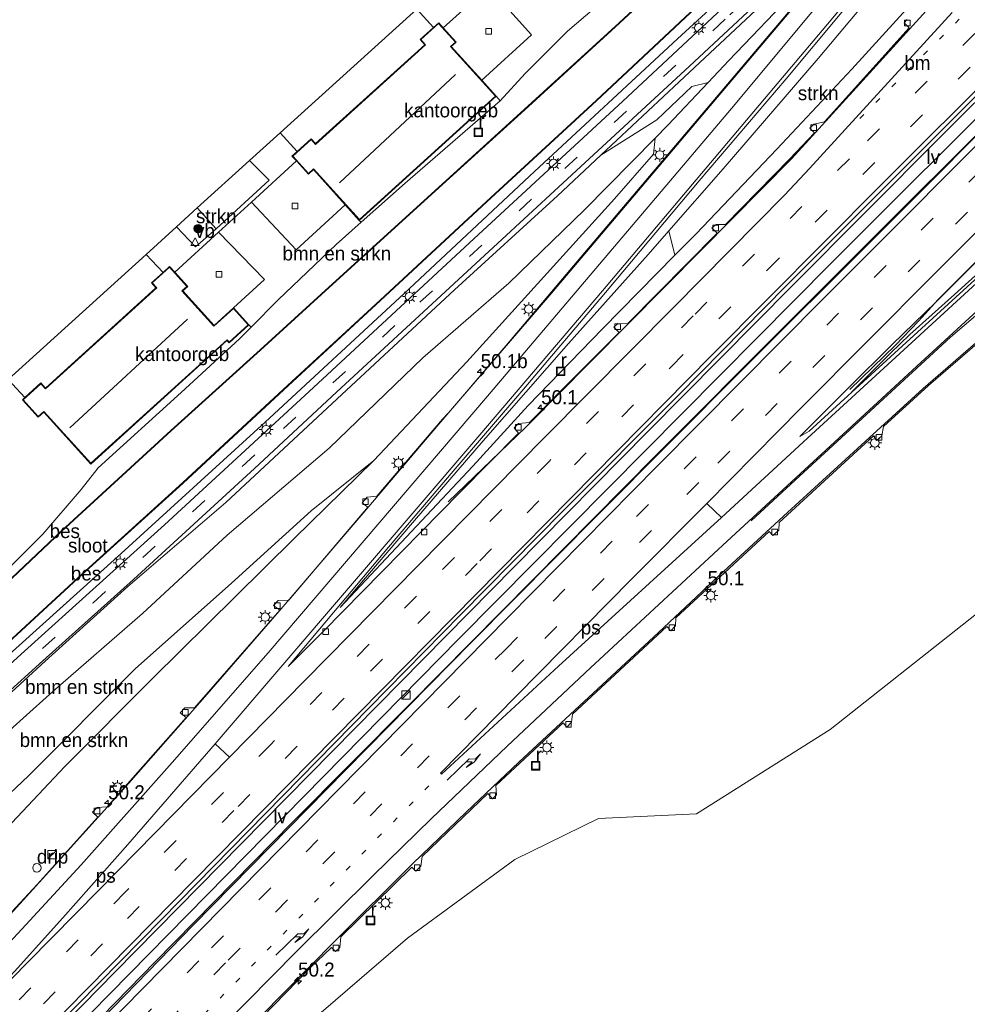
# Model space of a CAD drawing. Header units: millimetres. Extents: x 82463 to 85160, y 450000 to 452470.
# Tile 6 of 98: x 82743 to 82912, y 450161 to 450336. Entities that reach past the tile are written whole.
import ezdxf
from ezdxf.enums import TextEntityAlignment as Align

# ---------------------------------------------------------------- set-up
doc = ezdxf.new("R2010")
doc.units = ezdxf.units.MM
doc.linetypes.add('13strp', pattern=[4, 1, -3])
doc.linetypes.add('39strp', pattern=[12, 3, -9])
for name, color, linetype, lineweight in [('as-bs-kilometr', 13, 'Continuous', 18), ('bp-b5-bomenstruiken', 93, 'Continuous', 18), ('bp-b5-struiken', 93, 'Continuous', 18), ('bp-bs-boom', 93, 'Continuous', 18), ('bw-bs-drip', 8, 'Continuous', 18), ('gr-bs-geleiderail', 213, 'geleiderail', 18), ('gw-bs-insteekwatergang', 93, 'Continuous', 18), ('gw-bs-kruinlijn', 93, 'Continuous', 18), ('gw-bs-teenlijn', 93, 'Continuous', 18), ('kd-bs-dakrand', 13, 'Continuous', 18), ('kd-bs-maaiveldlijn', 8, 'Continuous', 18), ('kd-bs-nok', 13, 'Continuous', 18), ('mk-b5-vlakmark', 8, 'Continuous', 18), ('mk-bs-13streep 0.45', 8, '13strp', 18), ('mk-bs-39streep 0.15', 8, '39strp', 18), ('mk-bs-pijlre750', 8, 'Continuous', 18), ('mk-bs-streep 0.15', 8, 'Continuous', 18), ('og-b5-bebouwing', 173, 'Continuous', 18), ('og-b5-water', 153, 'Continuous', 18), ('og-bs-inrichtingselement', 253, 'Continuous', 18), ('og-bs-maaiveld', 253, 'Continuous', 18), ('og-bs-terreinafscheiding', 253, 'Continuous', 18), ('wb-b5-beschoeiing', 43, 'beschoeiing', 18), ('wh-bs-kolk', 8, 'Continuous', 18), ('wh-bs-put', 8, 'Continuous', 18), ('wh-bs-waterlijn', 133, 'Continuous', 18), ('wm-bs-lichtmast', 8, 'Continuous', 18), ('wm-bs-lijnverlich', 8, 'lijnverlich', 18), ('wm-bs-verkeersbord', 8, 'Continuous', 18)]:
    doc.layers.add(name, color=color, linetype=linetype, lineweight=lineweight)
doc.styles.add('rtw_iso', font='iso-rtw.shx')
doc.linetypes.add('beschoeiing', pattern='A,20,-0.01,[6,RTW.shx,S=1,R=0,X=0,Y=0],-0.01', length=20.02)
doc.linetypes.add('geleiderail', pattern='A,2,-1,[175,RTW.shx,S=0.5,R=0,X=0,Y=0],-1', length=4)
doc.linetypes.add('lijnverlich', pattern='A,0,-5,[22,RTW.shx,S=1,R=0,X=-0.625,Y=0],2.5,-0.5,[3,RTW.shx,S=0.5,R=0,X=0,Y=0],-0.5,2.5,[22,RTW.shx,S=1,R=180,X=0.625,Y=0],-5', length=16)

# ---------------------------------------------------------------- blocks, each defined once
blk = doc.blocks.new('dtbattr-r')
at = {"style": 'rtw_iso'}
blk.add_attdef('TAG', text='', height=2.5, dxfattribs=at).set_placement((0, 0), align=Align.MIDDLE_CENTER)
blk = doc.blocks.new('kolk')
blk.add_lwpolyline([(-0.5, -0.5), (0.5, -0.5), (0.5, 0.5), (-0.5, 0.5)], close=True)
blk = doc.blocks.new('put')
for p, q in [((0.75, 0.75), (-0.75, 0.75)), ((-0.75, 0.75), (-0.75, -0.75)), ((0.75, -0.75), (0.75, 0.75)), ((-0.75, -0.75), (0.75, -0.75))]:
    blk.add_line(p, q)
blk.add_lwpolyline([(-0.625, 0.625), (0.625, 0.625), (0.625, -0.625), (-0.625, -0.625)], close=True)
blk = doc.blocks.new('dtbattr')
at = {"style": 'rtw_iso'}
blk.add_attdef('TAG', (0.59, 0.87), '', height=2.5, dxfattribs=at)
blk = doc.blocks.new('verkeersbord')
for p, q in [((0, 0.75), (-0.75, -0.625)), ((0.75, -0.625), (0, 0.75)), ((-0.75, -0.625), (0.75, -0.625))]:
    blk.add_line(p, q)
blk = doc.blocks.new('dtb')
blk.add_circle((0, 0), 0.75)
blk = doc.blocks.new('pijlr')
for p, q in [((0, 0, 0.1), (5.45, 0, 0.1)), ((5.45, -0.75, 0.1), (4.7, 0, 0.1)), ((6.2, -0.75, 0.1), (5.45, 0, 0.1)), ((4, -0.75, 0.1), (5.45, -0.75, 0.1)), ((5.7, -1.05, 0.1), (4, -0.75, 0.1)), ((7.5, -0.75, 0.1), (5.7, -1.05, 0.1)), ((7.5, -0.75, 0.1), (6.2, -0.75, 0.1))]:
    blk.add_line(p, q)
blk = doc.blocks.new('dtbattr-l')
at = {"style": 'rtw_iso'}
blk.add_attdef('TAG', (0, 0), '', height=2.5, dxfattribs=at)
blk = doc.blocks.new('boom')
blk.add_hatch(color=256).paths.add_polyline_path([(-0.75, 0, 1), (0.75, 0, 1)])
blk.add_circle((0, 0), 0.75)
blk = doc.blocks.new('kast')
blk.add_line((-0.75, -0.75), (0.75, 0.75))
blk.add_lwpolyline([(-0.75, 0.75), (0.75, 0.75), (0.75, -0.75), (-0.75, -0.75)], close=True)
blk = doc.blocks.new('lantaarnpaal')
for p, q in [((-0.75, 0), (-1.25, 0)), ((-0.88, 0.88), (-0.53, 0.53)), ((0, 0.75), (0, 1.25)), ((0.53, 0.53), (0.88, 0.88)), ((0.75, 0), (1.25, 0)), ((-0.53, -0.53), (-0.88, -0.88)), ((0, -0.75), (0, -1.25)), ((0.53, -0.53), (0.88, -0.88))]:
    blk.add_line(p, q)
blk.add_circle((0, 0), 0.75)
blk = doc.blocks.new('hecto')
for p, q in [((0, 0.625), (-0.625, 0)), ((0, -0.625), (0, 0.625)), ((-0.625, 0), (0.625, 0)), ((0.625, 0), (0, -0.625))]:
    blk.add_line(p, q)

msp = doc.modelspace()

# ---------------------------------------------------------------- linework, layer by layer
at = {"layer": 'bp-b5-bomenstruiken'}
for points in [[(82832.382, 450346.972, 0.216), (82839.921, 450338.455, 0.225), (82848.806, 450346.416, 0.193), (82851.467, 450343.491, 0.193), (82851.686, 450343.258, 0.28), (82848.583, 450340.669, 0.294), (82840.579, 450333.828, 0.367), (82833.048, 450326.26, 0.271), (82828.601, 450321.433, 0.234), (82827.9, 450322.214, 0.212), (82825.318, 450325.064, 0.212), (82834.15, 450333.16, 0.271), (82826.501, 450341.7, 0.23)], [(82784.329, 450303.352, 0.066), (82792.306, 450294.87, 0.066), (82801.02, 450302.897, 0.212), (82803.521, 450300.135, 0.212), (82803.856, 450299.813, 0.254), (82799.388, 450295.848, 0.28), (82789.055, 450285.983, 0.107), (82784.27, 450281.146, 0.139), (82783.866, 450281.533, -0.03), (82781.105, 450284.576, -0.03), (82786.641, 450289.626, 0.235), (82778.478, 450298.02, 0.157)]]:
    msp.add_polyline3d(points, close=True, dxfattribs=at)
for points in [[(82731.093, 450206.548, 0.047), (82747.585, 450221.696, 0.075), (82762.342, 450234.965, 0.13), (82779.761, 450249.945, 0.084), (82800.399, 450269.144, 0.025), (82820.49, 450287.793, -0.017), (82838.82, 450304.492, 0.02), (82846.508, 450311.711, 0.004), (82856.462, 450318.035, 0.659), (82862.728, 450323.95, 0.778), (82865.591, 450324.681, 1.365), (82858.424, 450317.099, 1.449), (82856.157, 450314.79, 1.477), (82843.61, 450302.011, 1.632), (82830.128, 450288.961, 1.787), (82814.835, 450275.661, 1.97), (82798.148, 450259.625, 2.17), (82779.977, 450244.133, 2.052), (82764.918, 450230.173, 1.992), (82748.943, 450216.289, 1.796), (82727.77, 450197.337, 1.572)], [(82671.723, 450148.969, 1.239), (82687.005, 450163.101, 0.846), (82707.818, 450181.329, 1.143), (82727.77, 450197.337, 1.572), (82748.943, 450216.289, 1.796), (82764.918, 450230.173, 1.992), (82779.977, 450244.133, 2.052), (82798.148, 450259.625, 2.17), (82814.835, 450275.661, 1.97), (82830.128, 450288.961, 1.787), (82843.61, 450302.011, 1.632), (82856.157, 450314.79, 1.477), (82855.858, 450311.898, 1.659), (82848.967, 450303.981, 1.659), (82822.683, 450274.978, 2.107), (82806.078, 450257.393, 2.148), (82794.955, 450248.427, 2.294), (82780.762, 450235.566, 2.157), (82763.626, 450220.302, 2.18), (82744.654, 450201.262, 2.248), (82728.027, 450185.611, 2.23), (82711.807, 450170.126, 2.015), (82695.194, 450153.891, 2.02)]]:
    msp.add_polyline3d(points, dxfattribs=at)
at = {"layer": 'bp-b5-struiken'}
for points in [[(82863.483, 450297.764, 3.641), (82859.706, 450293.935, 3.582), (82858.602, 450298.255, 1.939), (82868.31, 450309.298, 1.81), (82885.186, 450328.945, 1.486), (82900.833, 450347.641, 1.116), (82904.557, 450341.765, 4.549), (82891.211, 450327.064, 4.435), (82877.846, 450312.824, 4.102)], [(82778.049, 450298.622, 0.143), (82774.383, 450295.426, 0.198), (82770.964, 450298.985, 0.049), (82774.661, 450302.339, 0.047)]]:
    msp.add_polyline3d(points, close=True, dxfattribs=at)
at = {"layer": 'gr-bs-geleiderail'}
for points in [[(82649.393, 450082.3, -2.089), (82676.628, 450110.014, -0.638), (82693.538, 450127.172, -0.231), (82708.239, 450142.129, 0.093), (82719.515, 450153.627, 0.353), (82728.018, 450162.325, 0.591), (82736.764, 450171.587, 0.801), (82748.822, 450184.847, 1.161), (82762.514, 450200.007, 1.595), (82776.448, 450215.821, 2.065), (82789.28, 450230.592, 2.403), (82803.832, 450247.603, 2.664), (82817.668, 450263.854, 2.814), (82829.612, 450277.781, 2.828), (82842.961, 450293.592, 2.727), (82866.742, 450321.638, 2.326), (82894.043, 450353.906, 1.741)], [(82906.225, 450339.434, 5.325), (82892.54, 450324.368, 5.029), (82880.492, 450311.15, 4.851), (82864.444, 450294.903, 4.485), (82844.74, 450275.041, 4.015), (82833.152, 450263.317, 3.718), (82819.345, 450250.041, 2.732)], [(82919.079, 450327.046, 5.732), (82906.994, 450314.976, 5.503), (82880.519, 450288.443, 4.928), (82854.85, 450262.585, 4.325), (82831.074, 450238.505, 3.645), (82782.47, 450189.159, 2.166), (82760, 450166.319, 1.499), (82691.506, 450096.497, -0.208), (82663.769, 450068.328, -1.558)], [(82922.137, 450324.107, 5.759), (82899.737, 450301.802, 5.412), (82879.611, 450281.686, 4.937), (82856.229, 450258.214, 4.335), (82812.385, 450213.894, 2.969), (82791.648, 450193.023, 2.394), (82767.205, 450168.204, 1.655), (82745.744, 450146.23, 1.066), (82723.296, 450123.414, 0.499), (82694.035, 450093.738, -0.195), (82666.566, 450065.735, -0.82)], [(82890.81, 450270.013, 3.878), (82898.947, 450277.942, 4.49), (82903.073, 450282.196, 4.841), (82906.564, 450286.08, 4.837), (82913.807, 450293.315, 4.974), (82921.866, 450301.288, 5.152), (82934.213, 450313.637, 5.321)], [(82935.957, 450311.221, 5.727), (82920.621, 450297.026, 5.339), (82909.476, 450286.929, 5.006), (82901.519, 450279.821, 4.723), (82898.085, 450276.51, 4.435), (82891.183, 450269.63, 3.878)], [(82681.287, 450051.844, -1.332), (82708.412, 450079.627, -0.715), (82735.027, 450106.747, -0.039), (82781.428, 450153.899, 1.134), (82799.155, 450171.848, 1.623), (82813.074, 450185.682, 1.97), (82822.543, 450194.845, 2.266), (82831.908, 450203.722, 2.572), (82856.756, 450226.815, 3.358), (82868.372, 450237.632, 3.604), (82879.754, 450248.167, 3.928), (82892.181, 450259.559, 4.252), (82903.867, 450270.239, 4.595), (82914.159, 450279.124, 4.8), (82934.971, 450296.738, 5.335), (82943.687, 450304.136, 5.462)]]:
    msp.add_polyline3d(points, dxfattribs=at)
at = {"layer": 'gw-bs-insteekwatergang'}
for points in [[(82727.488, 450226.506, -0.09), (82730.567, 450228.373, -0.195), (82739.43, 450236.579, -0.195), (82747.175, 450244.321, -0.103), (82754.024, 450252.24, -0.039), (82757.031, 450256.075, 0.203), (82771.805, 450269.493, 0.079), (82782.199, 450279.052, 0.152), (82784.27, 450281.146, 0.139), (82789.055, 450285.983, 0.107), (82799.388, 450295.848, 0.28), (82803.856, 450299.813, 0.254), (82811.683, 450306.759, 0.207), (82828.601, 450321.433, 0.234), (82833.048, 450326.26, 0.271), (82840.579, 450333.828, 0.367), (82848.583, 450340.669, 0.294), (82851.686, 450343.258, 0.28), (82856.847, 450347.564, 0.257), (82865.175, 450354.682, 0.011), (82874.113, 450362.601, -0.017), (82876.833, 450365.452, 0.006), (82879.223, 450368.658, -0.007)], [(82618.501, 450111.95, -0.003), (82648.235, 450138.732, -0.021), (82672.627, 450160.757, -0.067), (82689.083, 450175.465, -0.071), (82710.49, 450194.957, -0.076), (82736.273, 450218.503, -0.067), (82760.451, 450240.259, -0.076), (82786.76, 450264.234, -0.103), (82811.49, 450287.145, -0.099), (82834.71, 450308.84, -0.076), (82860.129, 450332.462, -0.085), (82880.77, 450351.361, -0.167), (82884.976, 450355.811, -0.126), (82888.417, 450360.223, -0.09)]]:
    msp.add_polyline3d(points, dxfattribs=at)
at = {"layer": 'gw-bs-kruinlijn'}
for points in [[(82893.352, 450354.835, 0.851), (82889.392, 450350.206, 1.038), (82881.461, 450341.365, 1.107), (82869.268, 450328.569, 1.321), (82865.591, 450324.681, 1.365), (82858.424, 450317.099, 1.449), (82856.157, 450314.79, 1.477), (82843.61, 450302.011, 1.632), (82830.128, 450288.961, 1.787), (82814.835, 450275.661, 1.97), (82798.148, 450259.625, 2.17), (82779.977, 450244.133, 2.052), (82764.918, 450230.173, 1.992), (82748.943, 450216.289, 1.796), (82727.77, 450197.337, 1.572), (82707.818, 450181.329, 1.143), (82687.005, 450163.101, 0.846), (82671.723, 450148.969, 1.239), (82655.381, 450133.898, 1.344), (82638.809, 450118.733, 1.39), (82625.022, 450105.57, 1.618)], [(82904.557, 450341.765, 4.549), (82891.211, 450327.064, 4.435), (82877.846, 450312.824, 4.102), (82863.483, 450297.764, 3.641), (82859.706, 450293.935, 3.582), (82846.813, 450280.863, 3.38), (82833.585, 450267.175, 3.024), (82823.7, 450256.386, 2.855), (82813.713, 450245.695, 2.431), (82800.123, 450231.254, 1.924)], [(82634.447, 450096.539, 2.216), (82661.411, 450121.07, 2.289), (82677.082, 450136.411, 2.266), (82695.194, 450153.891, 2.02), (82711.807, 450170.126, 2.015), (82728.027, 450185.611, 2.23), (82744.654, 450201.262, 2.248), (82763.626, 450220.302, 2.18), (82780.762, 450235.566, 2.157), (82794.955, 450248.427, 2.294), (82806.078, 450257.393, 2.148)]]:
    msp.add_polyline3d(points, dxfattribs=at)
at = {"layer": 'gw-bs-teenlijn'}
for points in [[(82622.318, 450107.896, 0.13), (82649.714, 450132.448, 0.111), (82669.643, 450150.455, 0.139), (82692.318, 450171.109, 0.088), (82711.169, 450188.632, 0.098), (82731.093, 450206.548, 0.047), (82747.585, 450221.696, 0.075), (82762.342, 450234.965, 0.13), (82779.761, 450249.945, 0.084), (82800.399, 450269.144, 0.025), (82820.49, 450287.793, -0.017), (82838.82, 450304.492, 0.02), (82846.508, 450311.711, 0.004), (82860.46, 450324.812, -0.026), (82876.829, 450340.129, 0.029), (82886.227, 450349.271, 0.093), (82892.069, 450356.511, 0.015)], [(82900.833, 450347.641, 1.116), (82885.186, 450328.945, 1.486), (82868.31, 450309.298, 1.81), (82858.602, 450298.255, 1.939), (82854.906, 450294.051, 1.988), (82840.762, 450278.236, 2.129), (82825.561, 450260.873, 1.979), (82813.357, 450246.715, 1.997), (82800.123, 450231.254, 1.924)], [(82642.244, 450089.181, -2.213), (82661.692, 450109.112, -1.884), (82683.015, 450131.027, -1.3), (82696.474, 450145.766, -0.998), (82705.564, 450157.065, -0.679), (82721.976, 450173.164, -0.217), (82736.919, 450187.913, 0.193), (82751.105, 450202.921, 0.705), (82766.762, 450218.663, 1.157), (82781.424, 450233.119, 1.659), (82791.924, 450243.513, 1.915), (82806.078, 450257.393, 2.148)]]:
    msp.add_polyline3d(points, dxfattribs=at)
at = {"layer": 'kd-bs-dakrand'}
for points in [[(82803.528, 450300.276, 7.595), (82795.344, 450309.313, 7.595), (82794.451, 450308.504, 2.595), (82791.674, 450311.572, 2.595), (82794.938, 450314.529, 2.595), (82795.721, 450313.664, 7.663), (82815.298, 450331.395, 7.544), (82814.48, 450332.298, 2.563), (82817.64, 450335.16, 2.563), (82820.634, 450331.853, 2.563), (82819.755, 450331.057, 7.576), (82827.758, 450322.22, 7.572), (82803.528, 450300.276, 7.595)], [(82777.648, 450281.303, 7.645), (82781.099, 450284.434, 4.645), (82783.724, 450281.539, 4.645), (82780.351, 450278.481, 4.645), (82779.971, 450278.9, 7.622), (82755.723, 450256.903, 7.713), (82747.352, 450266.131, 7.595), (82746.37, 450265.241, 2.737), (82743.689, 450268.197, 2.627), (82746.849, 450271.062, 2.627), (82747.67, 450270.157, 7.531), (82767.451, 450288.102, 7.576), (82766.641, 450288.995, 2.618), (82769.735, 450291.801, 2.609), (82772.828, 450288.39, 2.609), (82771.945, 450287.589, 7.549), (82777.648, 450281.303, 7.645)]]:
    msp.add_polyline3d(points, dxfattribs=at)
at = {"layer": 'kd-bs-maaiveldlijn'}
for points in [[(82803.521, 450300.135, 0.212), (82801.02, 450302.897, 0.212), (82795.338, 450309.171, 0.212), (82794.445, 450308.363, 0.212), (82792.311, 450310.719, 0.271), (82791.532, 450311.579, 0.212), (82792.453, 450312.413, 0.271), (82794.946, 450314.671, 0.212), (82795.729, 450313.806, 0.212), (82815.157, 450331.401, 0.212), (82814.338, 450332.305, 0.212), (82816.735, 450334.476, 0.212), (82817.647, 450335.301, 0.212), (82818.451, 450334.413, 0.212), (82820.776, 450331.846, 0.212), (82819.897, 450331.05, 0.212), (82825.318, 450325.064, 0.212), (82827.9, 450322.214, 0.212), (82803.521, 450300.135, 0.212)], [(82777.654, 450281.445, -0.03), (82781.105, 450284.576, -0.03), (82783.866, 450281.533, -0.03), (82780.345, 450278.339, -0.03), (82779.965, 450278.758, -0.03), (82755.716, 450256.761, -0.03), (82747.345, 450265.989, -0.03), (82746.364, 450265.099, -0.03), (82743.548, 450268.203, -0.03), (82743.991, 450268.605, -0.03), (82746.856, 450271.204, -0.03), (82747.677, 450270.299, -0.03), (82767.309, 450288.108, -0.03), (82766.499, 450289.001, -0.03), (82768.579, 450290.888, -0.03), (82769.741, 450291.942, -0.03), (82770.666, 450290.923, -0.03), (82772.969, 450288.383, -0.03), (82772.087, 450287.583, -0.03), (82777.654, 450281.445, -0.03)]]:
    msp.add_polyline3d(points, dxfattribs=at)
at = {"layer": 'kd-bs-nok'}
for points in [[(82799.979, 450306.816, 7.617), (82820.668, 450326.087, 7.54)], [(82772.945, 450282.548, 7.617), (82751.968, 450263.187, 7.654)]]:
    msp.add_polyline3d(points, dxfattribs=at)
at = {"layer": 'mk-b5-vlakmark'}
for points in [[(82838.985, 450220.774, 2.458), (82818.133, 450201.59, 1.855), (82817.978, 450201.738, 1.855), (82831.46, 450215.467, 2.303), (82852.026, 450236.318, 2.933), (82865.372, 450249.759, 3.335), (82867.96, 450247.24, 3.253)], [(82744.578, 450168.207, 0.303), (82733.059, 450156.468, -0.021), (82732.79, 450156.676, -0.021), (82737.365, 450161.417, 0.098), (82742.117, 450166.488, 0.207), (82750.749, 450175.993, 0.495), (82762.31, 450189.06, 0.837), (82777.881, 450206.973, 1.33), (82780.438, 450204.599, 1.435), (82757.134, 450180.932, 0.655)]]:
    msp.add_polyline3d(points, close=True, dxfattribs=at)
at = {"layer": 'mk-bs-13streep 0.45'}
for points in [[(82910.321, 450335.935, 4.723), (82890.86, 450316.485, 4.335)], [(82815.892, 450199.488, 1.778), (82776.157, 450159.102, 0.627), (82756.156, 450138.734, 0.02), (82735.015, 450117.39, -0.45), (82696.798, 450078.432, -1.423), (82675.698, 450056.999, -1.825)]]:
    msp.add_polyline3d(points, dxfattribs=at)
at = {"layer": 'mk-bs-39streep 0.15'}
for points in [[(82620.721, 450109.759, 0.139), (82644.92, 450131.729, 0.13), (82703.662, 450184.707, 0.107), (82729.34, 450207.834, 0.043), (82756.119, 450232.061, 0.029), (82790.026, 450263.073, 0.029), (82814.315, 450285.564, -0.021), (82840.086, 450309.367, -0.012), (82869.467, 450336.691, 0.011), (82881.097, 450347.444, 0.006), (82884.623, 450351.009, 0.006), (82890.544, 450358.16, 0.011)], [(82913.078, 450333.4, 4.837), (82890.777, 450311.113, 4.435), (82862.971, 450283.149, 3.855), (82837.297, 450257.239, 3.134), (82813.668, 450233.246, 2.49), (82787.748, 450206.876, 1.659), (82761.906, 450180.666, 0.824), (82710.612, 450128.547, -0.542), (82657.465, 450074.446, -1.785)], [(82660.038, 450071.944, -1.683), (82687.678, 450100.131, -1.08), (82710.535, 450123.378, -0.464), (82738.874, 450152.135, 0.12), (82762.23, 450175.89, 0.855), (82781.937, 450195.826, 1.449), (82805.526, 450219.883, 2.212), (82824.947, 450239.542, 2.805), (82859.063, 450274.12, 3.796), (82876.167, 450291.32, 4.129), (82915.671, 450330.814, 4.96)], [(82670.383, 450061.972, -1.679), (82695.122, 450087.192, -1.163), (82747.634, 450140.527, 0.107), (82777.218, 450170.645, 1.002), (82829.578, 450223.854, 2.563), (82852.88, 450247.433, 3.28), (82903.521, 450298.406, 4.554), (82925.985, 450320.948, 4.983)], [(82928.699, 450318.6, 4.882), (82863.947, 450253.509, 3.421), (82832.8, 450221.955, 2.549), (82779.709, 450167.998, 0.919), (82725.089, 450112.529, -0.532), (82672.955, 450059.508, -1.747)]]:
    msp.add_polyline3d(points, dxfattribs=at)
at = {"layer": 'mk-bs-streep 0.15'}
for points in [[(82652.05, 450079.713, -2), (82685.732, 450114.013, -1.172), (82713.444, 450142.295, -0.532), (82730.356, 450160.021, -0.108), (82742.754, 450173.208, 0.221), (82753.987, 450185.419, 0.609), (82770.198, 450203.635, 1.102), (82787.284, 450223.157, 1.632), (82826.341, 450268.861, 2.134), (82844.592, 450290.367, 2.038), (82858.938, 450307.228, 1.846), (82870.427, 450320.833, 1.659), (82880.465, 450332.862, 1.39), (82896.32, 450351.914, 1.02)], [(82777.881, 450206.973, 1.33), (82824.958, 450261.965, 2.088), (82846.807, 450287.611, 2.056), (82887.481, 450335.808, 1.285), (82898.844, 450349.533, 0.988)], [(82909.07, 450337.15, 4.695), (82883.647, 450309.346, 4.243), (82879.239, 450304.66, 4.161), (82859.425, 450284.644, 3.732), (82836.539, 450261.577, 3.129), (82813.868, 450238.594, 2.463), (82793.837, 450218.254, 1.86), (82780.438, 450204.599, 1.435)], [(82918.374, 450328.375, 4.946), (82896.291, 450306.315, 4.618), (82866.219, 450276.077, 3.905), (82803.344, 450212.406, 2.129), (82773.976, 450182.592, 1.202), (82751.379, 450159.614, 0.49), (82725.87, 450133.711, -0.14), (82676.581, 450083.579, -1.322), (82662.668, 450069.386, -1.578)], [(82923.358, 450323.46, 5.056), (82885.979, 450286.027, 4.289), (82856.657, 450256.512, 3.526), (82829.944, 450229.441, 2.723), (82799.798, 450198.85, 1.823), (82747.575, 450145.737, 0.262), (82696.16, 450093.558, -1.003), (82667.807, 450064.675, -1.61)], [(82865.372, 450249.759, 3.335), (82882.246, 450266.82, 3.778), (82905.838, 450290.57, 4.344), (82931.469, 450316.172, 4.805)], [(82937.106, 450310.921, 5.001), (82917.015, 450292.291, 4.558), (82900.457, 450277.074, 4.157), (82883.282, 450261.348, 3.668), (82867.96, 450247.24, 3.253)], [(82873.284, 450246.665, 3.234), (82881.118, 450253.903, 3.421), (82908.781, 450279.372, 4.211), (82920.935, 450289.715, 4.504), (82933.114, 450300.13, 4.764), (82941.11, 450306.89, 4.896)], [(82678.612, 450054.509, -1.934), (82726.891, 450103.623, -0.884), (82770.267, 450147.647, 0.321), (82792.363, 450169.998, 0.91), (82805.93, 450183.492, 1.312), (82816.359, 450193.714, 1.572), (82829.824, 450206.541, 1.974), (82844.683, 450220.497, 2.458), (82868.978, 450243.04, 3.157), (82903.469, 450274.839, 4.079), (82914.222, 450284.692, 4.339)]]:
    msp.add_polyline3d(points, dxfattribs=at)
at = {"layer": 'og-b5-bebouwing'}
for points in [[(82827.9, 450322.214, 0.212), (82803.521, 450300.135, 0.212), (82801.02, 450302.897, 0.212), (82795.338, 450309.171, 0.212), (82794.445, 450308.363, 0.212), (82792.311, 450310.719, 0.271), (82791.532, 450311.579, 0.212), (82792.453, 450312.413, 0.271), (82794.946, 450314.671, 0.212), (82795.729, 450313.806, 0.212), (82815.157, 450331.401, 0.212), (82814.338, 450332.305, 0.212), (82816.735, 450334.476, 0.212), (82817.647, 450335.301, 0.212), (82818.451, 450334.413, 0.212), (82820.776, 450331.846, 0.212), (82819.897, 450331.05, 0.212), (82825.318, 450325.064, 0.212)], [(82772.087, 450287.583, -0.03), (82777.654, 450281.445, -0.03), (82781.105, 450284.576, -0.03), (82783.866, 450281.533, -0.03), (82780.345, 450278.339, -0.03), (82779.965, 450278.758, -0.03), (82755.716, 450256.761, -0.03), (82747.345, 450265.989, -0.03), (82746.364, 450265.099, -0.03), (82743.548, 450268.203, -0.03), (82743.991, 450268.605, -0.03), (82746.856, 450271.204, -0.03), (82747.677, 450270.299, -0.03), (82767.309, 450288.108, -0.03), (82766.499, 450289.001, -0.03), (82768.579, 450290.888, -0.03), (82769.741, 450291.942, -0.03), (82770.666, 450290.923, -0.03), (82772.969, 450288.383, -0.03)]]:
    msp.add_polyline3d(points, close=True, dxfattribs=at)
at = {"layer": 'og-b5-water'}
for points in [[(82650.876, 450153.995, -1.368), (82667.055, 450168.671, -1.368), (82705.661, 450203.784, -1.368), (82736.111, 450231.185, -1.368), (82750.57, 450244.816, -1.368), (82770.02, 450262.661, -1.368), (82785.957, 450277.013, -1.368), (82798.159, 450288.191, -1.368), (82816.373, 450304.755, -1.368), (82834.287, 450321.013, -1.368), (82849.854, 450335.245, -1.368), (82863.804, 450348.182, -1.368)], [(82863.359, 450338.031, -1.368), (82845.671, 450321.493, -1.368), (82826.165, 450303.511, -1.368), (82807.221, 450285.951, -1.368), (82789.989, 450270.026, -1.368), (82772.105, 450253.462, -1.368), (82754.144, 450237.18, -1.368), (82736.319, 450220.824, -1.368), (82720.2, 450206.262, -1.368), (82699.305, 450187.138, -1.368), (82678.768, 450168.735, -1.368), (82654.91, 450147.457, -1.368)]]:
    msp.add_polyline3d(points, dxfattribs=at)
at = {"layer": 'og-bs-maaiveld'}
for points in [[(82611.649, 450118.683, -1.176), (82633.503, 450138.236, -0.928), (82635.791, 450140.284, -1.176), (82650.809, 450154.069, -1.158), (82666.987, 450168.745, -1.08), (82684.168, 450184.359, -1.062), (82692.145, 450191.618, -1.062), (82705.594, 450203.858, -1.062), (82723.347, 450219.838, -1.095), (82728.784, 450224.728, -1.13), (82736.043, 450231.258, -1.176), (82750.502, 450244.89, -1.176), (82769.953, 450262.735, -1.176), (82785.89, 450277.087, -1.176), (82798.092, 450288.265, -1.176), (82816.306, 450304.829, -1.176), (82834.219, 450321.087, -1.176), (82849.787, 450335.319, -1.19), (82863.736, 450348.255, -1.19), (82870.604, 450354.731, -1.19), (82876.229, 450359.828, -1.19), (82878.965, 450362.886, -1.19), (82882.174, 450367.062, -1.195)], [(82617.024, 450113.464, -1.167), (82635.147, 450129.565, -1.167), (82654.976, 450147.382, -1.163), (82678.834, 450168.661, -1.176), (82699.372, 450187.064, -1.176), (82720.267, 450206.188, -1.195), (82736.387, 450220.75, -1.195), (82754.211, 450237.107, -1.195), (82772.172, 450253.388, -1.158), (82790.057, 450269.953, -1.172), (82807.289, 450285.877, -1.176), (82826.233, 450303.438, -1.185), (82845.739, 450321.42, -1.195), (82863.427, 450337.958, -1.195), (82881.592, 450354.866, -1.195), (82887.382, 450362.104, -0.839)]]:
    msp.add_polyline3d(points, dxfattribs=at)
at = {"layer": 'og-bs-terreinafscheiding'}
for points in [[(82889.327, 450359.482, -0.035), (82884.068, 450352.764, -0.035), (82850.405, 450321.379, 0.02), (82823.106, 450296.131, -0.044), (82795.376, 450270.367, 0.015), (82768.859, 450245.952, 0.02), (82743.934, 450223.451, 0.043), (82708.889, 450191.729, 0.029), (82687.45, 450172.5, 0.061), (82686.527, 450172.463, -0.085)], [(82621.837, 450108.68, 0.143), (82642.026, 450127.089, 0.125), (82666.985, 450149.317, 0.134), (82697.685, 450176.919, 0.143), (82747.204, 450221.727, 0.07), (82763.298, 450236.25, 0.043), (82784.843, 450255.952, 0.011), (82799.473, 450269.577, 0.011), (82862.29, 450327.6, 0.006), (82885.593, 450349.323, -0.03), (82891.862, 450357.008, -0.035)], [(82899.341, 450349.1, 0.979), (82879.514, 450325.354, 1.527), (82864.006, 450307.152, 1.819), (82847.352, 450287.316, 2.065), (82832.449, 450269.748, 2.111), (82820.201, 450255.512, 2.061), (82808.721, 450241.976, 1.997), (82800.163, 450231.836, 1.805), (82790.85, 450220.769, 1.709), (82797.136, 450227.021, 1.951), (82821.469, 450251.766, 2.632), (82831.858, 450262.243, 2.942), (82831.081, 450263.211, 2.942), (82831.85, 450263.985, 2.942), (82833.815, 450264.175, 2.979), (82841.877, 450272.308, 3.211), (82849.77, 450280.179, 3.421), (82848.816, 450281.148, 3.421), (82849.523, 450281.792, 3.421), (82851.241, 450281.724, 3.463), (82867.206, 450297.853, 3.855), (82866.272, 450298.789, 3.855), (82867.021, 450299.424, 3.855), (82868.707, 450299.421, 3.873), (82880.134, 450311.083, 4.157), (82884.529, 450315.724, 4.193), (82883.687, 450316.532, 4.193), (82884.409, 450317.283, 4.193), (82886.314, 450317.68, 4.207), (82901.421, 450334.424, 4.508), (82900.501, 450335.303, 4.508), (82901.045, 450335.876, 4.508)], [(82848.806, 450346.416, 0.193), (82839.921, 450338.455, 0.225), (82832.382, 450346.972, 0.216), (82826.501, 450341.7, 0.23), (82834.15, 450333.16, 0.271), (82825.318, 450325.064, 0.212)], [(82818.451, 450334.413, 0.212), (82826.501, 450341.7, 0.23)], [(82881.34, 450338.65, 1.234), (82858.8, 450312.021, 1.755), (82837.407, 450286.81, 2.006), (82819.384, 450265.858, 2.07), (82818.305, 450264.742, 2.102), (82806.65, 450251.025, 1.997), (82804.9, 450250.896, 1.892), (82804.026, 450249.88, 1.892), (82805.023, 450249.068, 1.892), (82790.955, 450232.535, 1.705), (82789.096, 450232.497, 1.659), (82788.223, 450231.588, 1.659), (82789.364, 450230.774, 1.659), (82781.558, 450221.826, 1.39), (82774.155, 450213.383, 1.285), (82772.444, 450213.413, 1.335), (82771.615, 450212.524, 1.335), (82772.689, 450211.687, 1.202), (82758.618, 450195.789, 0.792), (82756.834, 450195.651, 0.778), (82756.027, 450194.792, 0.778), (82756.957, 450193.91, 0.7), (82746.179, 450181.941, 0.358), (82733.93, 450168.858, -0.09)], [(82813.756, 450337.733, 0.06), (82789.449, 450315.727, 0.052), (82783.989, 450310.784, 0.051), (82774.661, 450302.339, 0.047), (82770.964, 450298.985, 0.049), (82765.57, 450294.09, 0.051), (82741.004, 450271.796, 0.061)], [(82816.735, 450334.476, 0.212), (82813.756, 450337.733, 0.06)], [(82663.256, 450068.814, -1.555), (82681.91, 450087.761, -1.172), (82700.524, 450106.739, -0.733), (82718.383, 450124.898, -0.304), (82736.443, 450143.39, 0.148), (82753.417, 450160.595, 0.568), (82768.377, 450175.796, 1.079), (82786.792, 450194.593, 1.604), (82805.291, 450213.365, 2.161), (82821.602, 450229.998, 2.7), (82839.747, 450248.401, 3.23), (82860.394, 450269.112, 3.764), (82879.498, 450288.468, 4.23), (82918.76, 450327.776, 4.988)], [(82922.966, 450324.824, 4.997), (82895.524, 450297.352, 4.481), (82871.702, 450273.62, 3.974), (82845.951, 450247.728, 3.262), (82823.436, 450224.994, 2.577), (82801.117, 450202.344, 1.855), (82773.967, 450174.681, 1.066), (82751.681, 450151.816, 0.472), (82728.139, 450127.973, -0.199), (82706.841, 450106.223, -0.665), (82666.761, 450065.491, -1.573)], [(82865.591, 450324.681, 1.365), (82862.728, 450323.95, 0.778), (82856.462, 450318.035, 0.659), (82846.508, 450311.711, 0.004)], [(82828.601, 450321.433, 0.234), (82827.9, 450322.214, 0.212)], [(82792.453, 450312.413, 0.271), (82789.449, 450315.727, 0.052)], [(82856.157, 450314.79, 1.477), (82855.858, 450311.898, 1.659), (82848.967, 450303.981, 1.659), (82822.683, 450274.978, 2.107), (82806.078, 450257.393, 2.148)], [(82934.295, 450313.7, 4.604), (82906.124, 450285.574, 4.102), (82898.347, 450278.02, 3.919), (82890.605, 450270.312, 3.819), (82881.906, 450261.695, 3.54), (82883.569, 450262.629, 3.568), (82902.229, 450279.67, 4.216), (82913.108, 450289.543, 4.485), (82924.93, 450300.516, 4.709), (82936.431, 450311.101, 4.956)], [(82778.049, 450298.622, 0.143), (82787.456, 450307.312, 0.02), (82783.989, 450310.784, 0.051)], [(82792.311, 450310.719, 0.271), (82784.329, 450303.352, 0.066)], [(82770.964, 450298.985, 0.049), (82774.383, 450295.426, 0.198), (82778.049, 450298.622, 0.143), (82774.661, 450302.339, 0.047)], [(82801.02, 450302.897, 0.212), (82792.306, 450294.87, 0.066), (82784.329, 450303.352, 0.066), (82778.478, 450298.02, 0.157)], [(82803.856, 450299.813, 0.254), (82803.521, 450300.135, 0.212)], [(82770.666, 450290.923, -0.03), (82778.478, 450298.02, 0.157), (82786.641, 450289.626, 0.235), (82781.105, 450284.576, -0.03)], [(82859.706, 450293.935, 3.582), (82858.602, 450298.255, 1.939)], [(82768.579, 450290.888, -0.03), (82765.57, 450294.09, 0.051)], [(82960.081, 450289.903, 4.061), (82946.012, 450278.265, 4.088), (82919.742, 450261.798, 3.878), (82922.12, 450240.069, 3.673), (82913.385, 450230.094, 3.613), (82887.31, 450209.546, 3.883), (82863.556, 450194.544, 3.513), (82846.1, 450193.707, 2.837), (82831.182, 450186.38, 2.481), (82812.097, 450172.388, 1.623), (82783.894, 450148.122, 0.038)], [(82784.27, 450281.146, 0.139), (82783.866, 450281.533, -0.03)], [(82913.928, 450278.554, 4.179), (82904.807, 450270.742, 3.974), (82896.808, 450263.452, 3.714), (82896.522, 450261.803, 3.673), (82895.592, 450260.98, 3.673), (82895.046, 450261.783, 3.673), (82878.266, 450246.374, 3.216), (82878.193, 450245.026, 3.175), (82877.146, 450244.075, 3.175), (82876.499, 450244.773, 3.175), (82859.859, 450229.425, 2.691), (82859.827, 450227.955, 2.691), (82858.953, 450227.105, 2.691), (82858.25, 450227.856, 2.691), (82841.476, 450212.257, 2.184), (82841.318, 450210.82, 2.184), (82840.451, 450209.931, 2.184), (82839.812, 450210.715, 2.184), (82827.839, 450199.546, 1.7), (82827.965, 450197.918, 1.7), (82827.201, 450197.202, 1.7), (82826.404, 450198.145, 1.7), (82814.7, 450186.906, 1.344), (82814.479, 450185.213, 1.312), (82813.563, 450184.326, 1.312), (82812.849, 450185.012, 1.312), (82800.257, 450172.613, 0.979), (82800.075, 450170.756, 0.887), (82799.279, 450170.007, 0.887), (82798.545, 450170.712, 0.887), (82794.681, 450167.08, 0.773)], [(82743.991, 450268.605, -0.03), (82741.004, 450271.796, 0.061)], [(82794.681, 450167.08, 0.773), (82781.954, 450153.919, 0.349), (82767.542, 450139.361, -0.049), (82751.236, 450122.806, -0.473), (82735.078, 450106.464, -0.916), (82717.807, 450089.114, -1.309), (82700.946, 450071.718, -1.633), (82681.303, 450051.683, -2.144)]]:
    msp.add_polyline3d(points, dxfattribs=at)
at = {"layer": 'wb-b5-beschoeiing'}
for points in [[(82650.809, 450154.069, -1.158), (82666.987, 450168.745, -1.08), (82684.168, 450184.359, -1.062), (82692.145, 450191.618, -1.062), (82705.594, 450203.858, -1.062), (82723.347, 450219.838, -1.095), (82728.784, 450224.728, -1.13), (82736.043, 450231.258, -1.176), (82750.502, 450244.89, -1.176), (82769.953, 450262.735, -1.176), (82785.89, 450277.087, -1.176), (82798.092, 450288.265, -1.176), (82816.306, 450304.829, -1.176), (82834.219, 450321.087, -1.176), (82849.787, 450335.319, -1.19), (82863.736, 450348.255, -1.19)], [(82863.804, 450348.182, -1.368), (82849.854, 450335.245, -1.368), (82834.287, 450321.013, -1.368), (82816.373, 450304.755, -1.368), (82798.159, 450288.191, -1.368), (82785.957, 450277.013, -1.368), (82770.02, 450262.661, -1.368), (82750.57, 450244.816, -1.368), (82736.111, 450231.185, -1.368), (82705.661, 450203.784, -1.368), (82667.055, 450168.671, -1.368), (82650.876, 450153.995, -1.368)], [(82654.91, 450147.457, -1.368), (82678.768, 450168.735, -1.368), (82699.305, 450187.138, -1.368), (82720.2, 450206.262, -1.368), (82736.319, 450220.824, -1.368), (82754.144, 450237.18, -1.368), (82772.105, 450253.462, -1.368), (82789.989, 450270.026, -1.368), (82807.221, 450285.951, -1.368), (82826.165, 450303.511, -1.368), (82845.671, 450321.493, -1.368), (82863.359, 450338.031, -1.368)], [(82863.427, 450337.958, -1.195), (82845.739, 450321.42, -1.195), (82826.233, 450303.438, -1.185), (82807.289, 450285.877, -1.176), (82790.057, 450269.953, -1.172), (82772.172, 450253.388, -1.158), (82754.211, 450237.107, -1.195), (82736.387, 450220.75, -1.195), (82720.267, 450206.188, -1.195), (82699.372, 450187.064, -1.176), (82678.834, 450168.661, -1.176), (82654.976, 450147.382, -1.163)]]:
    msp.add_polyline3d(points, dxfattribs=at)
at = {"layer": 'wh-bs-waterlijn'}
for points in [[(82611.716, 450118.609, -1.368), (82635.858, 450140.21, -1.368), (82650.876, 450153.995, -1.368), (82667.055, 450168.671, -1.368), (82705.661, 450203.784, -1.368), (82736.111, 450231.185, -1.368), (82750.57, 450244.816, -1.368), (82770.02, 450262.661, -1.368), (82785.957, 450277.013, -1.368), (82798.159, 450288.191, -1.368), (82816.373, 450304.755, -1.368), (82834.287, 450321.013, -1.368), (82849.854, 450335.245, -1.368), (82863.804, 450348.182, -1.368), (82870.672, 450354.658, -1.368), (82876.3, 450359.757, -1.368), (82879.042, 450362.822, -1.368), (82882.253, 450367.001, -1.368)], [(82887.303, 450362.167, -1.368), (82881.518, 450354.934, -1.368), (82863.359, 450338.031, -1.368), (82845.671, 450321.493, -1.368), (82826.165, 450303.511, -1.368), (82807.221, 450285.951, -1.368), (82789.989, 450270.026, -1.368), (82772.105, 450253.462, -1.368), (82754.144, 450237.18, -1.368), (82736.319, 450220.824, -1.368), (82720.2, 450206.262, -1.368), (82699.305, 450187.138, -1.368), (82678.768, 450168.735, -1.368), (82654.91, 450147.457, -1.368), (82635.08, 450129.64, -1.368), (82616.957, 450113.539, -1.368)]]:
    msp.add_polyline3d(points, dxfattribs=at)
at = {"layer": 'wm-bs-lijnverlich'}
for points in [[(82887.585, 450292.588, 4.481), (82921.182, 450326.076, 5.101)], [(82887.585, 450292.588, 4.481), (82821.253, 450225.66, 2.673), (82690.094, 450092.377, -0.857)]]:
    msp.add_polyline3d(points, dxfattribs=at)

# ---------------------------------------------------------------- block references
at = {"layer": 'as-bs-kilometr'}
ref = msp.add_blockref('dtbattr', (82825.12, 450273.091, 2.08), dxfattribs=at)
ref.add_attrib('TAG', '50.1b', dxfattribs={"layer": '0', "height": 2.5, "style": 'rtw_iso'}).set_placement((82825.12, 450273.091, 2.08), align=Align.BOTTOM_LEFT)
for p in [(82825.12, 450273.091, 2.08), (82835.893, 450266.67, 3.138), (82865.523, 450234.465, 3.03), (82758.813, 450196.353, 0.842), (82792.619, 450164.806, 0.814)]:
    msp.add_blockref('hecto', p, dxfattribs=at)
ref = msp.add_blockref('dtbattr', (82835.893, 450266.67, 3.138), dxfattribs=at)
ref.add_attrib('TAG', '50.1', dxfattribs={"layer": '0', "height": 2.5, "style": 'rtw_iso'}).set_placement((82835.893, 450266.67, 3.138), align=Align.BOTTOM_LEFT)
ref = msp.add_blockref('dtbattr', (82865.523, 450234.465, 3.03), dxfattribs=at)
ref.add_attrib('TAG', '50.1', dxfattribs={"layer": '0', "height": 2.5, "style": 'rtw_iso'}).set_placement((82865.523, 450234.465, 3.03), align=Align.BOTTOM_LEFT)
ref = msp.add_blockref('dtbattr', (82758.813, 450196.353, 0.842), dxfattribs=at)
ref.add_attrib('TAG', '50.2', dxfattribs={"layer": '0', "height": 2.5, "style": 'rtw_iso'}).set_placement((82758.813, 450196.353, 0.842), align=Align.BOTTOM_LEFT)
ref = msp.add_blockref('dtbattr', (82792.619, 450164.806, 0.814), dxfattribs=at)
ref.add_attrib('TAG', '50.2', dxfattribs={"layer": '0', "height": 2.5, "style": 'rtw_iso'}).set_placement((82792.619, 450164.806, 0.814), align=Align.BOTTOM_LEFT)
at = {"layer": 'bp-b5-bomenstruiken'}
ref = msp.add_blockref('dtbattr-r', (82789.855469, 450292.25, 0.133385), dxfattribs=at)
ref.add_attrib('TAG', 'bmn en strkn', dxfattribs={"layer": '0', "height": 2.5, "style": 'rtw_iso'}).set_placement((82789.855469, 450292.25, 0.133385), align=Align.BOTTOM_LEFT)
ref = msp.add_blockref('dtbattr-r', (82744.035156, 450215.125, 0.927364), dxfattribs=at)
ref.add_attrib('TAG', 'bmn en strkn', dxfattribs={"layer": '0', "height": 2.5, "style": 'rtw_iso'}).set_placement((82744.035156, 450215.125, 0.927364), align=Align.BOTTOM_LEFT)
ref = msp.add_blockref('dtbattr-r', (82743.054688, 450205.65625, 1.860167), dxfattribs=at)
ref.add_attrib('TAG', 'bmn en strkn', dxfattribs={"layer": '0', "height": 2.5, "style": 'rtw_iso'}).set_placement((82743.054688, 450205.65625, 1.860167), align=Align.BOTTOM_LEFT)
at = {"layer": 'bp-b5-struiken'}
ref = msp.add_blockref('dtbattr-r', (82881.578125, 450320.78125, 3.0301), dxfattribs=at)
ref.add_attrib('TAG', 'strkn', dxfattribs={"layer": '0', "height": 2.5, "style": 'rtw_iso'}).set_placement((82881.578125, 450320.78125, 3.0301), align=Align.BOTTOM_LEFT)
ref = msp.add_blockref('dtbattr-r', (82774.4375, 450298.875, 0.116), dxfattribs=at)
ref.add_attrib('TAG', 'strkn', dxfattribs={"layer": '0', "height": 2.5, "style": 'rtw_iso'}).set_placement((82774.4375, 450298.875, 0.116), align=Align.BOTTOM_LEFT)
at = {"layer": 'bp-bs-boom'}
msp.add_blockref('boom', (82774.822, 450298.67, 0.084), dxfattribs=at)
at = {"layer": 'bw-bs-drip'}
ref = msp.add_blockref('dtbattr', (82746.1257, 450184.9048, 0.4496), dxfattribs=at)
ref.add_attrib('TAG', 'drip', dxfattribs={"layer": '0', "height": 2.5, "style": 'rtw_iso'}).set_placement((82746.1257, 450184.9048, 0.4496), align=Align.BOTTOM_LEFT)
msp.add_blockref('dtb', (82746.1257, 450184.9048, 0.4496), dxfattribs=at)
at = {"layer": 'mk-b5-vlakmark'}
ref = msp.add_blockref('dtbattr-r', (82842.941406, 450225.6875, 2.55625), dxfattribs=at)
ref.add_attrib('TAG', 'ps', dxfattribs={"layer": '0', "height": 2.5, "style": 'rtw_iso'}).set_placement((82842.941406, 450225.6875, 2.55625), align=Align.BOTTOM_LEFT)
ref = msp.add_blockref('dtbattr-r', (82756.617188, 450181.515625, 0.511), dxfattribs=at)
ref.add_attrib('TAG', 'ps', dxfattribs={"layer": '0', "height": 2.5, "style": 'rtw_iso'}).set_placement((82756.617188, 450181.515625, 0.511), align=Align.BOTTOM_LEFT)
at = {"layer": 'mk-bs-13streep 0.45'}
ref = msp.add_blockref('dtbattr-l', (82900.541603, 450326.161131, 4.528025), dxfattribs=at)
ref.add_attrib('TAG', 'bm', dxfattribs={"layer": '0', "height": 2.5, "style": 'rtw_iso'}).set_placement((82900.541603, 450326.161131, 4.528025), align=Align.BOTTOM_LEFT)
at = {"layer": 'mk-bs-pijlre750', "rotation": 44.2}
for p in [(82819.172, 450200.49, 1.846), (82788.645, 450169.384, 0.983)]:
    msp.add_blockref('pijlr', p, dxfattribs=at)
at = {"layer": 'og-b5-bebouwing'}
ref = msp.add_blockref('dtbattr-r', (82811.492188, 450317.71875, 0.218211), dxfattribs=at)
ref.add_attrib('TAG', 'kantoorgeb', dxfattribs={"layer": '0', "height": 2.5, "style": 'rtw_iso'}).set_placement((82811.492188, 450317.71875, 0.218211), align=Align.BOTTOM_LEFT)
ref = msp.add_blockref('dtbattr-r', (82763.625, 450274.34375, -0.03), dxfattribs=at)
ref.add_attrib('TAG', 'kantoorgeb', dxfattribs={"layer": '0', "height": 2.5, "style": 'rtw_iso'}).set_placement((82763.625, 450274.34375, -0.03), align=Align.BOTTOM_LEFT)
at = {"layer": 'og-b5-water'}
ref = msp.add_blockref('dtbattr-r', (82751.652344, 450240.28125, -1.368), dxfattribs=at)
ref.add_attrib('TAG', 'sloot', dxfattribs={"layer": '0', "height": 2.5, "style": 'rtw_iso'}).set_placement((82751.652344, 450240.28125, -1.368), align=Align.BOTTOM_LEFT)
at = {"layer": 'og-bs-inrichtingselement'}
for p in [(82811.813, 450215.678, 2.659), (82748.8413, 450187.2327, 0.4612)]:
    msp.add_blockref('kast', p, dxfattribs=at)
at = {"layer": 'wb-b5-beschoeiing'}
ref = msp.add_blockref('dtbattr-r', (82748.394531, 450242.84375, -1.24519), dxfattribs=at)
ref.add_attrib('TAG', 'bes', dxfattribs={"layer": '0', "height": 2.5, "style": 'rtw_iso'}).set_placement((82748.394531, 450242.84375, -1.24519), align=Align.BOTTOM_LEFT)
ref = msp.add_blockref('dtbattr-r', (82752.171875, 450235.296875, -1.260727), dxfattribs=at)
ref.add_attrib('TAG', 'bes', dxfattribs={"layer": '0', "height": 2.5, "style": 'rtw_iso'}).set_placement((82752.171875, 450235.296875, -1.260727), align=Align.BOTTOM_LEFT)
at = {"layer": 'wh-bs-kolk'}
for p in [(82901.054, 450335.265, 4.522), (82826.536, 450333.796, 0.235), (82884.403, 450316.611, 4.211), (82792.063, 450302.683, 0.276), (82866.931, 450298.763, 3.768), (82778.527, 450290.533, 0.161), (82849.502, 450281.23, 3.408), (82831.825, 450263.307, 2.896), (82896.014, 450261.525, 3.654), (82804.619, 450250.096, 1.81), (82815.06, 450244.698, 2.454), (82877.456, 450244.695, 3.097), (82788.94, 450231.57, 1.591), (82797.541, 450226.947, 1.915), (82859.148, 450227.664, 2.664), (82772.541, 450212.591, 1.111), (82840.753, 450210.469, 2.161), (82827.257, 450197.768, 1.696), (82756.804, 450195.033, 0.645), (82813.819, 450184.928, 1.321), (82799.39, 450170.629, 0.951)]:
    msp.add_blockref('kolk', p, dxfattribs=at)
at = {"layer": 'wh-bs-put'}
ref = msp.add_blockref('dtbattr', (82824.69, 450315.783, -0.181), dxfattribs=at)
ref.add_attrib('TAG', 'r', dxfattribs={"layer": '0', "height": 2.5, "style": 'rtw_iso'}).set_placement((82824.69, 450315.783, -0.181), align=Align.BOTTOM_LEFT)
for p in [(82824.69, 450315.783, -0.181), (82839.36, 450273.277, 3.253), (82834.921, 450203.068, 2.033), (82805.517, 450175.543, 1.198)]:
    msp.add_blockref('put', p, dxfattribs=at)
ref = msp.add_blockref('dtbattr', (82839.36, 450273.277, 3.253), dxfattribs=at)
ref.add_attrib('TAG', 'r', dxfattribs={"layer": '0', "height": 2.5, "style": 'rtw_iso'}).set_placement((82839.36, 450273.277, 3.253), align=Align.BOTTOM_LEFT)
ref = msp.add_blockref('dtbattr', (82834.921, 450203.068, 2.033), dxfattribs=at)
ref.add_attrib('TAG', 'r', dxfattribs={"layer": '0', "height": 2.5, "style": 'rtw_iso'}).set_placement((82834.921, 450203.068, 2.033), align=Align.BOTTOM_LEFT)
ref = msp.add_blockref('dtbattr', (82805.517, 450175.543, 1.198), dxfattribs=at)
ref.add_attrib('TAG', 'r', dxfattribs={"layer": '0', "height": 2.5, "style": 'rtw_iso'}).set_placement((82805.517, 450175.543, 1.198), align=Align.BOTTOM_LEFT)
at = {"layer": 'wm-bs-lichtmast'}
for p in [(82863.93, 450334.408, -0.062), (82856.994, 450311.775, 1.7), (82838.088, 450310.261, -0.062), (82812.432, 450286.563, -0.062), (82833.665, 450284.352, 2.038), (82786.936, 450262.907, -0.039), (82895.278, 450260.535, 3.978), (82810.485, 450256.952, 2.189), (82760.944, 450239.171, -0.012), (82866.073, 450233.401, 3.179), (82786.775, 450229.541, 1.796), (82836.919, 450206.327, 2.371), (82760.462, 450199.262, 1.066), (82808.151, 450178.68, 1.431)]:
    msp.add_blockref('lantaarnpaal', p, dxfattribs=at)
at = {"layer": 'wm-bs-lijnverlich'}
ref = msp.add_blockref('dtbattr-l', (82904.467915, 450309.416141, 4.792558), dxfattribs=at)
ref.add_attrib('TAG', 'lv', dxfattribs={"layer": '0', "height": 2.5, "style": 'rtw_iso'}).set_placement((82904.467915, 450309.416141, 4.792558), align=Align.BOTTOM_LEFT)
ref = msp.add_blockref('dtbattr-l', (82788.224569, 450192.096704, 1.784076), dxfattribs=at)
ref.add_attrib('TAG', 'lv', dxfattribs={"layer": '0', "height": 2.5, "style": 'rtw_iso'}).set_placement((82788.224569, 450192.096704, 1.784076), align=Align.BOTTOM_LEFT)
at = {"layer": 'wm-bs-verkeersbord'}
ref = msp.add_blockref('dtbattr', (82774.273, 450296.273, 0.193), dxfattribs=at)
ref.add_attrib('TAG', 'vb', dxfattribs={"layer": '0', "height": 2.5, "style": 'rtw_iso'}).set_placement((82774.273, 450296.273, 0.193), align=Align.BOTTOM_LEFT)
msp.add_blockref('verkeersbord', (82774.273, 450296.273, 0.193), dxfattribs=at)

doc.saveas('drawing.dxf')
